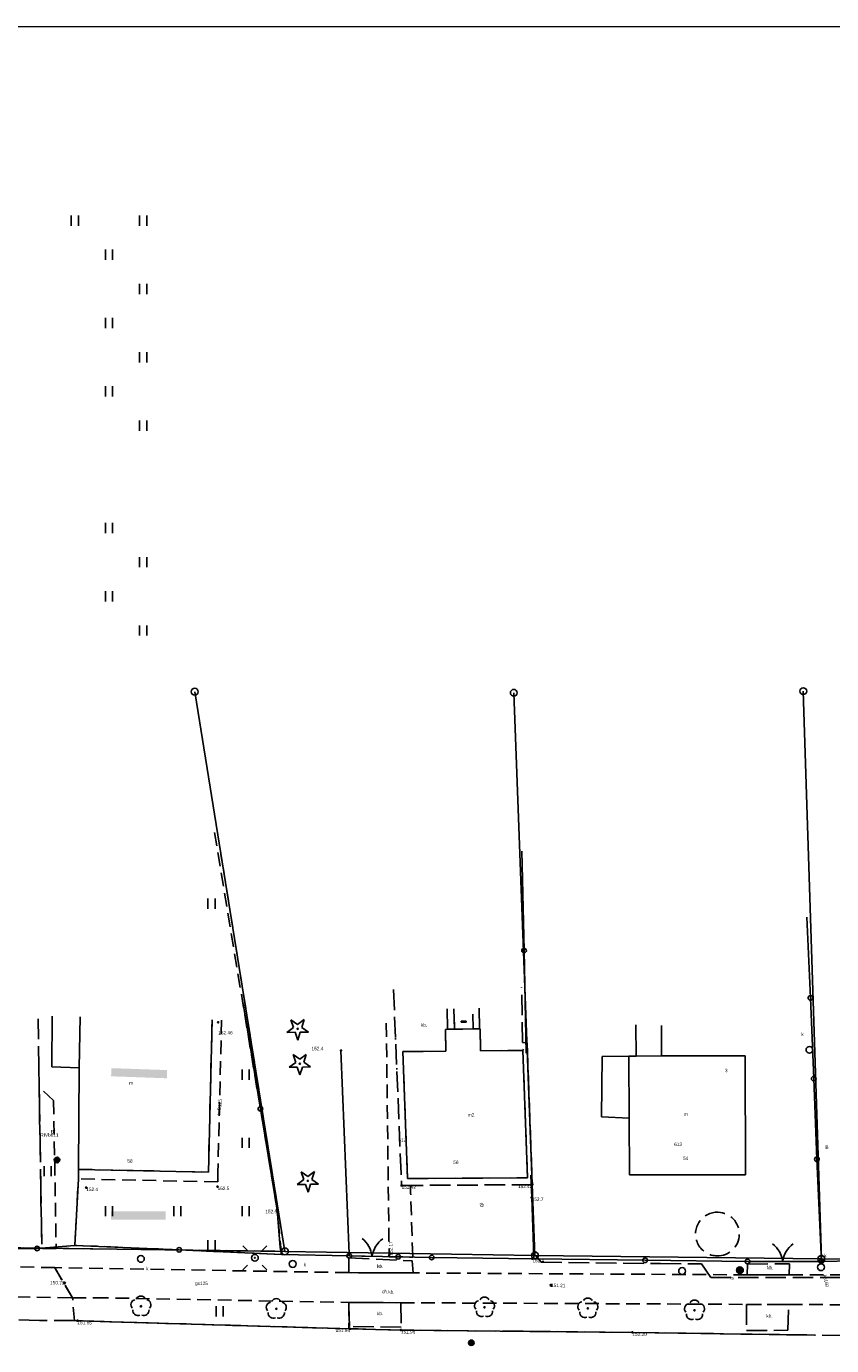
# Model space of a CAD drawing. Extents: x 7583285 to 7585126, y 6019995 to 6020809.
# Tile 19 of 54: x 7583892 to 7583951, y 6020696 to 6020792. Entities that reach past the tile are written whole.
import ezdxf
from ezdxf.enums import TextEntityAlignment as Align

# ---------------------------------------------------------------- set-up
doc = ezdxf.new("R2010")
doc.units = 0
doc.header["$MEASUREMENT"] = 0
for name, pattern in [('1_14', [1, 0, -1]), ('1_OTKC', [1.5, 1, -0.5]), ('1_OTKJ', [2, 1.5, -0.5]), ('1_OTKK', [0]), ('1_OTKU', [2, 1.5, -0.5]), ('1_OTZI', [1.5, 1, -0.5]), ('1_OTZT', [1.5, 1, -0.5]), ('3_14', [1, 0, -1]), ('3_EGBN', [0]), ('3_EGBS', [0]), ('3_EGBSG', [0]), ('3_EGBU_A', [0]), ('3_EGBW', [0]), ('3_EGBW_W', [1, 0.5, -0.5]), ('4_SUPP_P', [2, 1.5, -0.5]), ('GUK', [2, 1.5, -0.5])]:
    doc.linetypes.add(name, pattern=pattern)
doc.layers.get('0').update_dxf_attribs({"linetype": 'CONTINUOUS', "lineweight": 5})
doc.layers.add('Dzialki', color=3, linetype='CONTINUOUS', lineweight=25)
for name, color, linetype in [('EADTD_T_0', 216, 'CONTINUOUS'), ('EGBB_E_T_0', 7, 'CONTINUOUS'), ('EGBB_L_0', 36, '3_EGBU_A'), ('EGBC_E_T_0', 7, 'CONTINUOUS'), ('EGBC_L_0', 7, '3_EGBN'), ('EGBE_L_1', 7, '3_EGBW'), ('EGBE_L_3', 7, '3_EGBS'), ('Kontury', 3, 'GUK'), ('Numery_dzialek', 7, 'CONTINUOUS'), ('Numery_konturow', 3, 'CONTINUOUS'), ('Numery_uzytkow', 3, 'CONTINUOUS'), ('OTK_E_T_1', 7, 'CONTINUOUS'), ('OTK_E_T_3', 7, 'CONTINUOUS'), ('OTK_L_0', 7, '1_OTKJ'), ('OTK_L_1', 7, '1_OTKK'), ('OTK_L_2', 7, '1_OTKC'), ('OTK_L_4', 7, '1_OTKU'), ('OTO_L_0', 7, 'CONTINUOUS'), ('OTO_L_1', 7, 'CONTINUOUS'), ('OTR_T_0', 7, 'CONTINUOUS'), ('OTR_T_1', 7, 'CONTINUOUS'), ('OTZ_L_3', 7, '1_OTZT'), ('OTZ_T_0', 96, 'CONTINUOUS'), ('OTZ_T_1', 96, 'CONTINUOUS'), ('P_SUTP_L_0', 30, '4_SUPP_P'), ('Punkty', 7, 'CONTINUOUS'), ('SUE_T_3', 7, 'CONTINUOUS'), ('SUGP_E_T_0', 52, 'CONTINUOUS'), ('SUGR_T_0', 52, 'CONTINUOUS'), ('SUK_E_T_4', 36, 'CONTINUOUS'), ('SUK_T_3', 36, 'CONTINUOUS'), ('SUKP_E_T_0', 36, 'CONTINUOUS'), ('SUP_E_T_1', 7, 'CONTINUOUS'), ('SUP_T_0', 7, 'CONTINUOUS'), ('SUP_T_4', 7, 'CONTINUOUS'), ('SUT_E_T_0', 30, 'CONTINUOUS'), ('SUT_T_0', 30, 'CONTINUOUS'), ('SUTP_E_T_0', 30, 'CONTINUOUS'), ('SUW_E_T_1', 5, 'CONTINUOUS'), ('SUW_T_4', 5, 'CONTINUOUS'), ('SUW_T_5', 5, 'CONTINUOUS')]:
    doc.layers.add(name, color=color, linetype=linetype)

# ---------------------------------------------------------------- blocks, each defined once
blk = doc.blocks.new('GRT')
at = {"linetype": 'Continuous'}
blk.add_circle((0, 0), 0.25, dxfattribs=at)
blk = doc.blocks.new('1_OTRN')
at = {"linetype": 'Continuous'}
blk.add_circle((0, 0), 0.045, dxfattribs=at)
blk = doc.blocks.new('1_OTRS')
at = {"linetype": 'Continuous'}
blk.add_circle((0, 0), 0.045, dxfattribs=at)
blk = doc.blocks.new('1_OTZG')
at = {"linetype": 'Continuous'}
for p, q in [((-0.7823, -0.265), (-0.3012, 0.0938)), ((-0.3012, 0.0938), (-0.4937, 0.6621)), ((-0.4937, 0.6621), (-0.0039, 0.3155)), ((-0.0039, 0.3155), (0.4771, 0.6742)), ((0.4771, 0.6742), (0.2988, 0.1012)), ((0.2988, 0.1012), (0.7886, -0.2455)), ((-0.1823, -0.2575), (-0.7823, -0.265)), ((0.0103, -0.8259), (-0.1823, -0.2575)), ((0.1886, -0.2529), (0.0103, -0.8259)), ((0.7886, -0.2455), (0.1886, -0.2529))]:
    blk.add_line(p, q, dxfattribs=at)
blk.add_circle((0, 0), 0.045, dxfattribs=at)
blk = doc.blocks.new('1_OTZL')
at = {"linetype": 'Continuous'}
blk.add_circle((0, 0), 0.045, dxfattribs=at)
for centre, start, end in [((-0.357, 0.116), 102.14447, 221.86002), ((0, 0.375), 30.14012, 149.85988), ((0.357, 0.116), 318.13998, 77.85553), ((-0.22, -0.303), 174.14818, 293.85423), ((0.22, -0.303), 246.14577, 5.85182)]:
    blk.add_arc(centre, 0.375, start, end, dxfattribs=at)
blk = doc.blocks.new('1_OTZT')
at = {"linetype": 'Continuous'}
for p, q in [((-0.2625, -0.375), (-0.2625, 0.375)), ((0.2625, -0.375), (0.2625, 0.375))]:
    blk.add_line(p, q, dxfattribs=at)
blk = doc.blocks.new('4_SUEO_W')
at = {"linetype": 'Continuous'}
for p, q in [((-0.5303, 0.5303), (-0.8839, 0.8839)), ((0.5303, 0.5303), (0.8839, 0.8839)), ((-0.5303, -0.5303), (-0.8839, -0.8839)), ((0.5303, -0.5303), (0.8839, -0.8839))]:
    blk.add_line(p, q, dxfattribs=at)
blk.add_circle((0, 0), 0.025, dxfattribs=at)
blk = doc.blocks.new('4_SUPP')
at = {"linetype": 'Continuous'}
blk.add_circle((0, 0), 0.25, dxfattribs=at)
blk = doc.blocks.new('4_SUPS')
at = {"linetype": 'Continuous'}
blk.add_circle((0, 0), 0.0625, dxfattribs=at)
blk = doc.blocks.new('4_SUKS')
at = {"linetype": 'Continuous'}
blk.add_circle((0, 0), 0.25, dxfattribs=at)
blk = doc.blocks.new('4_SUPK')
at = {"linetype": 'Continuous'}
blk.add_circle((0, 0), 0.25, dxfattribs=at)
blk = doc.blocks.new('4_SUPW')
at = {"linetype": 'Continuous'}
blk.add_circle((0, 0), 0.25, dxfattribs=at)
blk = doc.blocks.new('4_SUTK')
at = {"linetype": 'Continuous'}
for radius in [0.25, 0.225, 0.2, 0.175, 0.15, 0.125, 0.1, 0.075, 0.05, 0.025, 0.00715]:
    blk.add_circle((0, 0), radius, dxfattribs=at)
blk = doc.blocks.new('4_SUWW')
at = {"linetype": 'Continuous'}
for radius in [0.2, 0.175, 0.15, 0.125, 0.1, 0.075, 0.05, 0.025, 0.00715]:
    blk.add_circle((0, 0), radius, dxfattribs=at)
blk = doc.blocks.new('4_SUWU')
at = {"linetype": 'Continuous'}
for radius in [0.2, 0.175, 0.15, 0.125, 0.1, 0.075, 0.05, 0.025, 0.00715]:
    blk.add_circle((0, 0), radius, dxfattribs=at)

msp = doc.modelspace()

# ---------------------------------------------------------------- hatches: boundary and pattern name
at = {"lineweight": 30}
h = msp.add_hatch(color=256, dxfattribs=at)
h.dxf.hatch_style = 1
h.set_gradient(color1=(255, 255, 127), color2=(239, 239, 119), one_color=1, tint=0.47)
h.paths.add_polyline_path([(7583898.792, 6020715.335), (7583902.406, 6020715.207), (7583902.406, 6020715.207), (7583902.406, 6020715.807), (7583898.328, 6020715.947), (7583898.31, 6020715.347)])
h.paths.add_polyline_path([(7584427.209, 6020721.893), (7584429.201, 6020722.142), (7584429.177, 6020722.741), (7584427.137, 6020722.487), (7584427.245, 6020721.607)])
h.paths.add_polyline_path([(7583898.301, 6020705.457), (7583898.301, 6020704.857), (7583902.301, 6020704.857), (7583902.301, 6020705.457)])
h.paths.add_polyline_path([(7584428.262, 6020712.918), (7584430.157, 6020713.153), (7584430.081, 6020713.742), (7584430.081, 6020713.742), (7584428.19, 6020713.516), (7584428.226, 6020713.219)])
h.paths.add_polyline_path([(7584426.22, 6020721.769), (7584427.209, 6020721.893), (7584427.137, 6020722.487), (7584426.186, 6020722.369)])
h.paths.add_polyline_path([(7584427.646, 6020713.423), (7584427.707, 6020712.848), (7584428.262, 6020712.918), (7584428.19, 6020713.516)])

# ---------------------------------------------------------------- linework, layer by layer
at = {"lineweight": 9}
msp.add_lwpolyline([(7584089.239, 6020643.695), (7583879.239, 6020643.695), (7583879.239, 6020792.195), (7584089.239, 6020792.195), (7584089.239, 6020643.695)], dxfattribs=at)
at = {"layer": 'Dzialki'}
for p, q in [((7583904.43, 6020743.5), (7583911.03, 6020702.54)), ((7583948.97, 6020743.54), (7583950.29, 6020701.99)), ((7583927.78, 6020743.42), (7583929.33, 6020702.24)), ((7583911.03, 6020702.54), (7583878.79, 6020702.96)), ((7583929.33, 6020702.24), (7583911.03, 6020702.54)), ((7583950.29, 6020701.99), (7583929.33, 6020702.24)), ((7583970.71, 6020701.88), (7583950.29, 6020701.99))]:
    msp.add_line(p, q, dxfattribs=at)
at = {"layer": 'EGBB_L_0', "linetype": '3_EGBU_A'}
for p, q in [((7583894, 6020719.76), (7583893.96, 6020716.04)), ((7583905.43, 6020708.34), (7583905.7, 6020719.48)), ((7583922.79, 6020718.78), (7583925.31, 6020718.83)), ((7583922.81, 6020717.18), (7583922.79, 6020718.78)), ((7583925.31, 6020718.83), (7583925.35, 6020717.22)), ((7583936.72, 6020719.13), (7583936.74, 6020716.83)), ((7583938.6, 6020716.84), (7583938.59, 6020719.06)), ((7583919.66, 6020717.17), (7583922.81, 6020717.18)), ((7583920.01, 6020707.86), (7583919.66, 6020717.17)), ((7583925.35, 6020717.22), (7583928.45, 6020717.24)), ((7583928.45, 6020717.24), (7583928.78, 6020707.93)), ((7583934.26, 6020716.81), (7583934.2, 6020712.39)), ((7583936.19, 6020716.83), (7583934.26, 6020716.81)), ((7583936.74, 6020716.83), (7583936.19, 6020716.83)), ((7583944.71, 6020716.85), (7583938.6, 6020716.84)), ((7583944.74, 6020708.14), (7583944.71, 6020716.85)), ((7583893.96, 6020716.04), (7583895.97, 6020715.96)), ((7583895.97, 6020715.96), (7583895.93, 6020708.54)), ((7583934.2, 6020712.39), (7583936.22, 6020712.29)), ((7583936.22, 6020712.29), (7583936.24, 6020708.13)), ((7583895.93, 6020708.54), (7583905.43, 6020708.34)), ((7583928.78, 6020707.93), (7583920.01, 6020707.86)), ((7583936.24, 6020708.13), (7583944.74, 6020708.14))]:
    msp.add_line(p, q, dxfattribs=at)
at = {"layer": 'EGBC_L_0', "linetype": '3_EGBN'}
for p, q in [((7583893.96, 6020716.05), (7583894, 6020719.76)), ((7583896.05, 6020719.71), (7583895.97, 6020715.96)), ((7583936.72, 6020719.13), (7583936.74, 6020716.83)), ((7583938.6, 6020716.84), (7583938.59, 6020719.06)), ((7583934.2, 6020712.39), (7583934.26, 6020716.81)), ((7583934.26, 6020716.81), (7583936.19, 6020716.83)), ((7583936.19, 6020716.83), (7583936.22, 6020712.29)), ((7583936.19, 6020716.83), (7583936.74, 6020716.83)), ((7583936.74, 6020716.83), (7583938.6, 6020716.84)), ((7583938.6, 6020716.84), (7583944.71, 6020716.85)), ((7583944.71, 6020716.85), (7583944.74, 6020708.14)), ((7583895.97, 6020715.96), (7583893.96, 6020716.05)), ((7583936.22, 6020712.29), (7583934.2, 6020712.39)), ((7583936.24, 6020708.13), (7583936.22, 6020712.29)), ((7583944.74, 6020708.14), (7583936.24, 6020708.13))]:
    msp.add_line(p, q, dxfattribs=at)
at = {"layer": 'EGBE_L_1', "linetype": '3_EGBW'}
for p, q in [((7583923.43, 6020718.8), (7583923.42, 6020719.87)), ((7583924.79, 6020719.89), (7583924.81, 6020718.82)), ((7583924.81, 6020718.82), (7583923.43, 6020718.8))]:
    msp.add_line(p, q, dxfattribs=at)
at = {"layer": 'EGBE_L_1', "linetype": '3_EGBW_W'}
for p, q in [((7583923.92, 6020719.38), (7583924.3, 6020719.39)), ((7583923.92, 6020719.31), (7583923.92, 6020719.38)), ((7583924.3, 6020719.31), (7583923.92, 6020719.31)), ((7583924.3, 6020719.39), (7583924.3, 6020719.31))]:
    msp.add_line(p, q, dxfattribs=at)
at = {"layer": 'EGBE_L_3', "linetype": '3_14'}
for p, q in [((7583922.94, 6020718.79), (7583922.9, 6020720.28)), ((7583925.24, 6020720.34), (7583925.27, 6020718.83)), ((7583924.81, 6020718.83), (7583924.79, 6020719.89)), ((7583923.43, 6020718.8), (7583922.94, 6020718.79)), ((7583925.27, 6020718.83), (7583924.81, 6020718.83))]:
    msp.add_line(p, q, dxfattribs=at)
at = {"layer": 'EGBE_L_3', "linetype": '3_EGBS'}
for p, q in [((7583923.43, 6020718.8), (7583923.4, 6020720.29)), ((7583925.24, 6020720.34), (7583925.27, 6020718.83)), ((7583923.42, 6020719.87), (7583923.43, 6020718.8)), ((7583924.81, 6020718.82), (7583924.79, 6020719.89)), ((7583925.27, 6020718.83), (7583924.81, 6020718.82))]:
    msp.add_line(p, q, dxfattribs=at)
at = {"layer": 'EGBE_L_3', "linetype": '3_EGBSG'}
msp.add_line((7583923.43, 6020718.8), (7583922.94, 6020718.79), dxfattribs=at)
at = {"layer": 'Kontury'}
for p, q in [((7583911.03, 6020702.54), (7583906.35, 6020731.59)), ((7583878.79, 6020702.96), (7583911.03, 6020702.54))]:
    msp.add_line(p, q, dxfattribs=at)
at = {"layer": 'OTK_L_0', "linetype": '1_OTKJ'}
for p, q in [((7583893.01, 6020716.06), (7583892.96, 6020719.74)), ((7583893.04, 6020714.56), (7583893.01, 6020716.06)), ((7583893.04, 6020714.56), (7583893.24, 6020702.77)), ((7583889.89, 6020702.81), (7583893.24, 6020702.77)), ((7583893.06, 6020697.49), (7583888.6, 6020697.61)), ((7583895.63, 6020697.47), (7583893.06, 6020697.49)), ((7583895.85, 6020697.46), (7583895.63, 6020697.47)), ((7583915.8, 6020696.87), (7583895.85, 6020697.46)), ((7583915.84, 6020696.87), (7583915.8, 6020696.87)), ((7583916.39, 6020696.86), (7583915.84, 6020696.87)), ((7583919.52, 6020696.78), (7583916.39, 6020696.86)), ((7583936.46, 6020696.61), (7583919.52, 6020696.78)), ((7583944.39, 6020696.49), (7583936.46, 6020696.61)), ((7583949.23, 6020696.42), (7583944.39, 6020696.49)), ((7583949.81, 6020696.41), (7583949.23, 6020696.42)), ((7583951.86, 6020696.37), (7583949.81, 6020696.41))]:
    msp.add_line(p, q, dxfattribs=at)
at = {"layer": 'OTK_L_1', "linetype": '1_OTKK'}
for p, q in [((7583915.73, 6020702.37), (7583915.13, 6020717.24)), ((7583915.74, 6020702.21), (7583915.73, 6020702.37)), ((7583895.85, 6020697.46), (7583915.8, 6020696.87)), ((7583915.8, 6020696.87), (7583919.52, 6020696.78)), ((7583919.52, 6020696.78), (7583936.46, 6020696.61)), ((7583936.46, 6020696.61), (7583949.81, 6020696.41))]:
    msp.add_line(p, q, dxfattribs=at)
at = {"layer": 'OTK_L_2', "linetype": '1_OTKC'}
for p, q in [((7583905.43, 6020708.34), (7583905.7, 6020719.48)), ((7583906.39, 6020719.46), (7583906.12, 6020708.32)), ((7583918.45, 6020719.25), (7583918.66, 6020702.22)), ((7583895.92, 6020707.84), (7583895.93, 6020708.54)), ((7583906.11, 6020707.62), (7583895.92, 6020707.84)), ((7583895.93, 6020708.54), (7583905.43, 6020708.34)), ((7583906.12, 6020708.32), (7583906.11, 6020707.62)), ((7583920.23, 6020707.36), (7583920.23, 6020706.8)), ((7583920.39, 6020702.18), (7583920.23, 6020706.8)), ((7583894.18, 6020701.35), (7583860.45, 6020702.02)), ((7583918.66, 6020702.22), (7583918.65, 6020702.15)), ((7583918.65, 6020702.15), (7583920.39, 6020702.12)), ((7583920.39, 6020702.12), (7583920.39, 6020702.18)), ((7583894.18, 6020701.35), (7583895.48, 6020699.14)), ((7583915.7, 6020700.98), (7583894.18, 6020701.35)), ((7583895.48, 6020699.14), (7583894.18, 6020701.35)), ((7583920.41, 6020700.96), (7583915.7, 6020700.98)), ((7583944.87, 6020700.82), (7583920.41, 6020700.96)), ((7583947.94, 6020700.81), (7583944.87, 6020700.82)), ((7583947.94, 6020700.81), (7583956.99, 6020700.81)), ((7583888.38, 6020699.25), (7583895.48, 6020699.14)), ((7583895.48, 6020699.14), (7583897.12, 6020699.15)), ((7583897.12, 6020699.15), (7583915.71, 6020698.8)), ((7583915.71, 6020698.8), (7583919.51, 6020698.78)), ((7583919.51, 6020698.78), (7583944.82, 6020698.66)), ((7583944.82, 6020698.66), (7583947.9, 6020698.66)), ((7583947.9, 6020698.66), (7583952.7, 6020698.62))]:
    msp.add_line(p, q, dxfattribs=at)
at = {"layer": 'OTK_L_2', "linetype": '1_14'}
for p, q in [((7583919.08, 6020719.24), (7583919.57, 6020707.36)), ((7583919.57, 6020707.36), (7583920.23, 6020707.36))]:
    msp.add_line(p, q, dxfattribs=at)
at = {"layer": 'OTK_L_2', "linetype": '1_OTKC'}
for start, end in [(88.04513, 268.97723), (268.97916, 88.04321)]:
    msp.add_arc((7583942.685, 6020703.806), 1.6, start, end, dxfattribs=at)
at = {"layer": 'OTK_L_4', "linetype": '1_OTKU'}
for p, q in [((7583918.98, 6020721.7), (7583919.57, 6020707.36)), ((7583928.42, 6020717.82), (7583928.35, 6020721.84)), ((7583922.94, 6020718.79), (7583922.9, 6020720.28)), ((7583925.24, 6020720.34), (7583925.27, 6020718.83)), ((7583922.79, 6020718.78), (7583922.94, 6020718.79)), ((7583922.81, 6020717.18), (7583922.79, 6020718.78)), ((7583925.27, 6020718.83), (7583925.31, 6020718.83)), ((7583925.31, 6020718.83), (7583925.35, 6020717.22)), ((7583928.75, 6020717.8), (7583928.42, 6020717.82)), ((7583928.75, 6020717.8), (7583929.14, 6020707.42)), ((7583919.66, 6020717.17), (7583922.81, 6020717.18)), ((7583920.01, 6020707.86), (7583919.66, 6020717.17)), ((7583925.35, 6020717.22), (7583928.45, 6020717.24)), ((7583928.78, 6020707.93), (7583928.45, 6020717.24)), ((7583920.01, 6020707.86), (7583928.78, 6020707.93)), ((7583929.14, 6020707.42), (7583919.57, 6020707.36)), ((7583915.7, 6020700.98), (7583915.7, 6020702.07)), ((7583915.7, 6020702.07), (7583920.34, 6020701.85)), ((7583920.41, 6020700.96), (7583915.7, 6020700.98)), ((7583920.34, 6020701.85), (7583920.41, 6020700.96)), ((7583944.87, 6020700.82), (7583944.88, 6020701.61)), ((7583944.88, 6020701.61), (7583947.97, 6020701.62)), ((7583947.97, 6020701.62), (7583947.94, 6020700.81)), ((7583947.94, 6020700.81), (7583944.87, 6020700.82)), ((7583915.76, 6020697.04), (7583915.71, 6020698.8)), ((7583915.71, 6020698.8), (7583919.51, 6020698.78)), ((7583919.51, 6020698.78), (7583919.53, 6020696.99)), ((7583944.82, 6020698.66), (7583944.82, 6020696.75)), ((7583947.9, 6020698.66), (7583944.82, 6020698.66)), ((7583947.85, 6020696.76), (7583947.9, 6020698.66)), ((7583919.53, 6020696.99), (7583915.76, 6020697.04)), ((7583944.82, 6020696.75), (7583947.85, 6020696.76))]:
    msp.add_line(p, q, dxfattribs=at)
at = {"layer": 'OTK_L_4', "linetype": '1_14'}
for p, q in [((7583928.45, 6020717.24), (7583928.75, 6020717.8)), ((7583919.57, 6020707.36), (7583920.01, 6020707.86))]:
    msp.add_line(p, q, dxfattribs=at)
at = {"layer": 'OTO_L_0'}
for p, q in [((7583928.53, 6020724.55), (7583928.37, 6020731.83)), ((7583949.49, 6020721.09), (7583949.24, 6020726.99)), ((7583928.69, 6020717.05), (7583928.53, 6020724.55)), ((7583909.24, 6020712.98), (7583907.98, 6020720.69)), ((7583949.73, 6020715.18), (7583949.49, 6020721.09)), ((7583949.97, 6020709.28), (7583949.73, 6020715.18)), ((7583910.46, 6020705.58), (7583909.24, 6020712.98)), ((7583950.29, 6020701.79), (7583949.97, 6020709.28)), ((7583895.66, 6020702.98), (7583895.92, 6020707.84)), ((7583929.09, 6020706.49), (7583929.02, 6020708.11)), ((7583929.26, 6020702.13), (7583929.09, 6020706.49)), ((7583910.69, 6020702.82), (7583910.46, 6020705.58)), ((7583895.66, 6020702.98), (7583892.89, 6020702.75)), ((7583903.29, 6020702.65), (7583895.66, 6020702.98)), ((7583910.78, 6020702.32), (7583903.29, 6020702.65)), ((7583910.78, 6020702.32), (7583910.69, 6020702.82)), ((7583915.74, 6020702.21), (7583910.78, 6020702.32)), ((7583921.77, 6020702.1), (7583919.32, 6020702.14)), ((7583929.27, 6020701.99), (7583921.77, 6020702.1)), ((7583929.27, 6020701.99), (7583929.26, 6020702.13)), ((7583937.39, 6020701.89), (7583929.27, 6020701.99)), ((7583944.89, 6020701.8), (7583937.39, 6020701.89)), ((7583950.29, 6020701.79), (7583952.61, 6020701.84))]:
    msp.add_line(p, q, dxfattribs=at)
for centre in [(7583928.53, 6020724.55), (7583949.49, 6020721.09), (7583949.73, 6020715.18), (7583909.24, 6020712.98), (7583949.97, 6020709.28), (7583903.29, 6020702.65), (7583921.77, 6020702.1), (7583937.39, 6020701.89)]:
    msp.add_circle(centre, 0.17, dxfattribs=at)
at = {"layer": 'OTO_L_1'}
for p, q in [((7583890.61, 6020702.75), (7583892.11, 6020702.75)), ((7583892.11, 6020702.75), (7583892.89, 6020702.75)), ((7583915.74, 6020702.21), (7583916.91, 6020702.19)), ((7583916.66, 6020702.19), (7583918.16, 6020702.16)), ((7583918.16, 6020702.16), (7583919.32, 6020702.14)), ((7583944.89, 6020701.8), (7583946.96, 6020701.8)), ((7583946.71, 6020701.8), (7583948.21, 6020701.79)), ((7583948.21, 6020701.79), (7583950.29, 6020701.79))]:
    msp.add_line(p, q, dxfattribs=at)
for centre in [(7583892.89, 6020702.75), (7583915.74, 6020702.21), (7583919.32, 6020702.14), (7583944.89, 6020701.8), (7583950.29, 6020701.79)]:
    msp.add_circle(centre, 0.17, dxfattribs=at)
for centre, start, end in [((7583915.421, 6020701.943), 6.6977, 50.77207), ((7583919.381, 6020701.857), 126.73442, 170.80879), ((7583945.483, 6020701.524), 7.78119, 51.85556), ((7583949.445, 6020701.513), 127.81791, 171.89228)]:
    msp.add_arc(centre, 2, start, end, dxfattribs=at)
at = {"layer": 'OTZ_L_3', "linetype": '1_OTZI'}
for p, q in [((7583910.46, 6020705.58), (7583905.81, 6020733.6)), ((7583906.39, 6020719.46), (7583906.12, 6020708.32)), ((7583893.04, 6020714.56), (7583893.24, 6020702.75)), ((7583894.1, 6020713.58), (7583893.04, 6020714.56)), ((7583894.1, 6020713.58), (7583894.29, 6020702.74)), ((7583895.75, 6020704.71), (7583895.92, 6020707.84)), ((7583906.11, 6020707.62), (7583895.92, 6020707.84)), ((7583906.12, 6020708.32), (7583906.11, 6020707.62)), ((7583910.78, 6020702.32), (7583910.46, 6020705.58)), ((7583895.66, 6020702.98), (7583895.75, 6020704.71)), ((7583910.78, 6020702.32), (7583895.66, 6020702.98)), ((7583894.29, 6020702.74), (7583893.24, 6020702.75)), ((7583895.48, 6020699.14), (7583897.12, 6020699.15)), ((7583895.63, 6020697.47), (7583895.48, 6020699.14)), ((7583897.12, 6020699.15), (7583915.71, 6020698.8)), ((7583915.71, 6020698.8), (7583915.7, 6020696.87)), ((7583895.85, 6020697.46), (7583895.63, 6020697.47)), ((7583915.7, 6020696.87), (7583895.85, 6020697.46))]:
    msp.add_line(p, q, dxfattribs=at)
at = {"layer": 'P_SUTP_L_0', "linetype": '4_SUPP_P'}
for p, q in [((7583929.36, 6020702.23), (7583929.79, 6020701.74)), ((7583929.79, 6020701.74), (7583938.53, 6020701.64)), ((7583938.53, 6020701.64), (7583941.53, 6020701.62)), ((7583941.53, 6020701.62), (7583942.2, 6020700.62)), ((7583942.2, 6020700.62), (7583957.14, 6020700.63))]:
    msp.add_line(p, q, dxfattribs=at)

# ---------------------------------------------------------------- block references
at = {"layer": 'OTR_T_0', "rotation": 0.413817}
msp.add_blockref('1_OTRS', (7583906.14, 6020719.3), dxfattribs=at)
at = {"layer": 'OTR_T_0'}
for p in [(7583919.57, 6020707.36), (7583929.14, 6020707.42), (7583918.66, 6020702.22), (7583895.85, 6020697.46), (7583915.8, 6020696.87), (7583919.52, 6020696.78), (7583936.46, 6020696.61)]:
    msp.add_blockref('1_OTRS', p, dxfattribs=at)
at = {"layer": 'OTR_T_1'}
for p in [(7583915.13, 6020717.24), (7583929.09, 6020706.48), (7583910.46, 6020705.58), (7583929.15, 6020701.99)]:
    msp.add_blockref('1_OTRN', p, dxfattribs=at)
at = {"layer": 'OTR_T_1', "rotation": 0.413817}
for p in [(7583896.49, 6020707.2), (7583906.1, 6020707.27)]:
    msp.add_blockref('1_OTRN', p, dxfattribs=at)
at = {"layer": 'OTZ_L_3'}
for p in [(7583895.66, 6020777.98), (7583900.66, 6020777.98), (7583898.16, 6020775.48), (7583900.66, 6020772.98), (7583898.16, 6020770.48), (7583900.66, 6020767.98), (7583898.16, 6020765.48), (7583900.66, 6020762.98), (7583898.16, 6020755.48), (7583900.66, 6020752.98), (7583898.16, 6020750.48), (7583900.66, 6020747.98), (7583905.66, 6020727.98), (7583908.16, 6020715.48), (7583908.16, 6020710.48), (7583893.67, 6020708.41), (7583893.67, 6020708.41), (7583898.16, 6020705.48), (7583903.16, 6020705.48), (7583908.16, 6020705.48), (7583905.66, 6020702.98), (7583906.26, 6020698.15), (7583906.26, 6020698.15)]:
    msp.add_blockref('1_OTZT', p, dxfattribs=at)
at = {"layer": 'OTZ_T_0'}
for p in [(7583900.49, 6020698.52), (7583910.4, 6020698.33), (7583925.64, 6020698.44), (7583933.2, 6020698.37), (7583941.01, 6020698.22)]:
    msp.add_blockref('1_OTZL', p, dxfattribs=at)
at = {"layer": 'OTZ_T_1'}
for p in [(7583911.96, 6020718.83), (7583912.12, 6020716.28), (7583912.71, 6020707.7)]:
    msp.add_blockref('1_OTZG', p, dxfattribs=at)
at = {"layer": 'Punkty'}
for p in [(7583904.43, 6020743.5), (7583927.78, 6020743.42), (7583948.97, 6020743.54), (7583911.03, 6020702.54), (7583929.33, 6020702.24), (7583950.29, 6020701.99)]:
    msp.add_blockref('GRT', p, dxfattribs=at)
at = {"layer": 'SUE_T_3'}
for name in ['4_SUEO_W', '4_SUPP']:
    msp.add_blockref(name, (7583908.83, 6020702.07), dxfattribs=at)
at = {"layer": 'SUGR_T_0'}
for p in [(7583894.9, 6020700.22), (7583930.5, 6020700.06)]:
    msp.add_blockref('4_SUPS', p, dxfattribs=at)
at = {"layer": 'SUK_T_3'}
for p in [(7583949.42, 6020717.29), (7583911.6, 6020701.62), (7583950.27, 6020701.38)]:
    msp.add_blockref('4_SUKS', p, dxfattribs=at)
at = {"layer": 'SUP_T_0'}
msp.add_blockref('4_SUPK', (7583940.1, 6020701.1), dxfattribs=at)
at = {"layer": 'SUP_T_4'}
msp.add_blockref('4_SUPW', (7583900.49, 6020701.99), dxfattribs=at)
at = {"layer": 'SUT_T_0'}
msp.add_blockref('4_SUTK', (7583944.33, 6020701.16), dxfattribs=at)
at = {"layer": 'SUW_T_4'}
msp.add_blockref('4_SUWU', (7583894.35, 6020709.23), dxfattribs=at)
at = {"layer": 'SUW_T_5'}
msp.add_blockref('4_SUWW', (7583924.67, 6020695.85), dxfattribs=at)

# ---------------------------------------------------------------- texts
at = {"layer": 'EADTD_T_0'}
for s, rotation, p in [('58', 357.08299, (7583899.49, 6020709.04)), ('56', 358.77242, (7583923.35, 6020708.94)), ('54', 359.60486, (7583940.16, 6020709.23))]:
    msp.add_text(s, height=0.25, rotation=rotation, dxfattribs=at).set_placement(p)
at = {"layer": 'EGBB_E_T_0'}
for s, p in [('m', (7583899.77, 6020714.87)), ('m2', (7583924.66, 6020712.53)), ('m', (7583940.38, 6020712.58))]:
    msp.add_text(s, height=0.25, dxfattribs=at).set_placement(p, align=Align.MIDDLE)
at = {"layer": 'EGBC_E_T_0'}
msp.add_text('3', height=0.25, dxfattribs=at).set_placement((7583943.33, 6020715.78), align=Align.MIDDLE)
at = {"layer": 'Numery_dzialek'}
for s, p in [('611', (7583893.89, 6020711.18)), ('612', (7583919.34, 6020710.8)), ('613', (7583939.52, 6020710.5))]:
    msp.add_text(s, height=0.25, dxfattribs=at).set_placement(p, align=Align.TOP_LEFT)
at = {"layer": 'Numery_konturow'}
msp.add_text('RIVb', height=0.25, dxfattribs=at).set_placement((7583893.89, 6020711.18), align=Align.TOP_RIGHT)
at = {"layer": 'Numery_uzytkow'}
for s, p in [('Br', (7583893.89, 6020711.18)), ('B', (7583950.59, 6020710.04))]:
    msp.add_text(s, height=0.25, dxfattribs=at).set_placement(p)
at = {"layer": 'OTK_E_T_1'}
msp.add_text('ch.kb.', height=0.25, rotation=357.61406, dxfattribs=at).set_placement((7583918.6, 6020699.59), align=Align.MIDDLE)
at = {"layer": 'OTK_E_T_3'}
for rotation, p in [(359.68345, (7583921.22, 6020719.12)), (359.17861, (7583918.01, 6020701.46)), (358.8876, (7583946.55, 6020701.35)), (1.11241, (7583918, 6020698)), (2.17475, (7583946.49, 6020697.83))]:
    msp.add_text('kb.', height=0.25, rotation=rotation, dxfattribs=at).set_placement(p, align=Align.MIDDLE)
at = {"layer": 'OTR_T_0'}
msp.add_text('152.46', height=0.25, rotation=0.40999, dxfattribs=at).set_placement((7583906.15, 6020718.41))
for s, rotation, p in [('152.42', 0.35789, (7583919.57, 6020707.36)), ('152.17', 90.79438, (7583918.66, 6020702.22)), ('151.65', 358.37623, (7583895.85, 6020697.46)), ('151.96', 359.48748, (7583919.52, 6020696.78)), ('152.20', 359.14118, (7583936.46, 6020696.61))]:
    msp.add_text(s, height=0.25, rotation=rotation, dxfattribs=at).set_placement(p, align=Align.TOP_LEFT)
for s, rotation, p in [('152.42', 0.24268, (7583929.14, 6020707.42)), ('151.94', 358.31891, (7583915.8, 6020696.87))]:
    msp.add_text(s, height=0.25, rotation=rotation, dxfattribs=at).set_placement(p, align=Align.TOP_RIGHT)
at = {"layer": 'OTR_T_1'}
msp.add_text('152.4', height=0.25, dxfattribs=at).set_placement((7583912.98, 6020717.26))
for s, p in [('152.4', (7583896.49, 6020707.2)), ('152.5', (7583906.1, 6020707.27))]:
    msp.add_text(s, height=0.25, rotation=0.40999, dxfattribs=at).set_placement(p, align=Align.TOP_LEFT)
for s, p in [('152.7', (7583929.09, 6020706.48)), ('152.4', (7583929.15, 6020701.99))]:
    msp.add_text(s, height=0.25, dxfattribs=at).set_placement(p, align=Align.TOP_LEFT)
msp.add_text('152.5', height=0.25, dxfattribs=at).set_placement((7583910.46, 6020705.58), align=Align.TOP_RIGHT)
at = {"layer": 'SUGP_E_T_0'}
msp.add_text('gs125', height=0.25, rotation=359.68, dxfattribs=at).set_placement((7583904.92, 6020700.16), align=Align.MIDDLE)
at = {"layer": 'SUGR_T_0'}
msp.add_text('150.79', height=0.25, rotation=357.8542, dxfattribs=at).set_placement((7583894.9, 6020700.22), align=Align.MIDDLE_RIGHT)
msp.add_text('151.21', height=0.25, rotation=358.76835, dxfattribs=at).set_placement((7583930.5, 6020700.06), align=Align.MIDDLE_LEFT)
at = {"layer": 'SUK_E_T_4'}
for p in [(7583948.82, 6020718.3), (7583950.5, 6020702.1), (7583912.4, 6020701.44)]:
    msp.add_text('k', height=0.25, dxfattribs=at).set_placement(p)
at = {"layer": 'SUKP_E_T_0'}
msp.add_text('ksD125', height=0.25, rotation=85.35992, dxfattribs=at).set_placement((7583906.24, 6020713.1), align=Align.MIDDLE)
msp.add_text('ks160', height=0.25, rotation=282.996, dxfattribs=at).set_placement((7583950.41, 6020700.79))
at = {"layer": 'SUP_E_T_1'}
msp.add_text('k', height=0.25, dxfattribs=at).set_placement((7583900.87, 6020701.15))
at = {"layer": 'SUT_E_T_0'}
msp.add_text('ts', height=0.25, dxfattribs=at).set_placement((7583943.62, 6020700.73), align=Align.TOP_LEFT)
at = {"layer": 'SUTP_E_T_0'}
msp.add_text('tB', height=0.25, rotation=287.18754, dxfattribs=at).set_placement((7583925.44, 6020705.93), align=Align.MIDDLE)
at = {"layer": 'SUW_E_T_1'}
msp.add_text('w', height=0.25, dxfattribs=at).set_placement((7583894.35, 6020709.23), align=Align.TOP_RIGHT)

doc.saveas('drawing.dxf')
